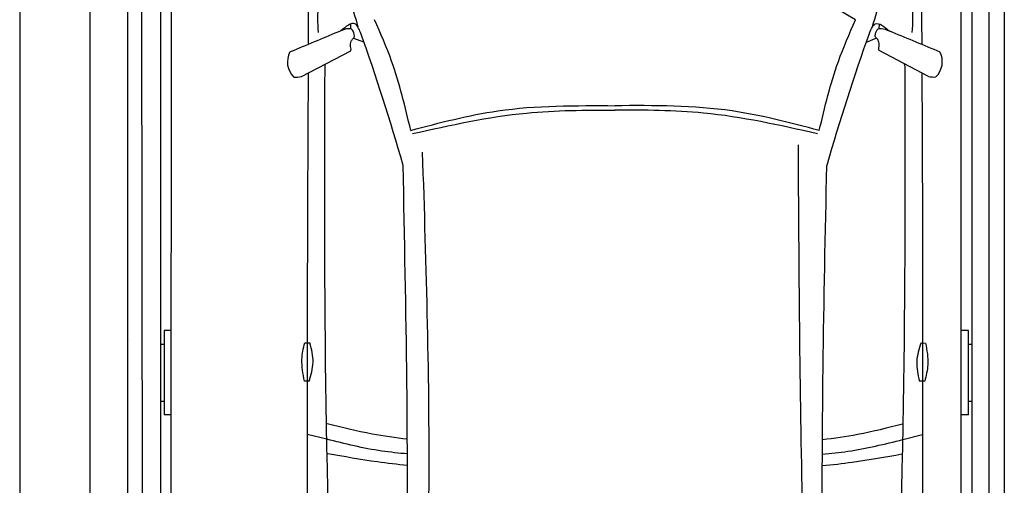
# Model space of a CAD drawing. Header units: millimetres. Extents: x 0 to 8418, y -929 to 5900.
# Tile 2 of 7: x 0 to 2791, y 2486 to 3804. Entities that reach past the tile are written whole.
import ezdxf

# ---------------------------------------------------------------- set-up
doc = ezdxf.new("R2010")
doc.units = ezdxf.units.MM
for name, color, linetype, lineweight in [('car', 10, 'Continuous', 25), ('Gebäude', 7, 'Continuous', 25), ('Plattform', 7, 'Continuous', 25)]:
    doc.layers.add(name, color=color, linetype=linetype, lineweight=lineweight)

# ---------------------------------------------------------------- blocks, each defined once
blk = doc.blocks.new('Gebäude_GL550_LP230')
at = {"layer": 'Gebäude'}
for p, q in [((0, 5900), (0, 200)), ((200, 200), (200, 5700))]:
    blk.add_line(p, q, dxfattribs=at)
blk = doc.blocks.new('U21')
at = {"layer": 'car'}
for p, q in [((819.2, 3737.3), (819.3, 3944.7)), ((2558.4, 3735.8), (2556.4, 3944)), ((939, 3777.8), (938.6, 3792.6)), ((2436.6, 3777.2), (2437.3, 3792.2)), ((946.2, 3752.3), (975.1, 3741.3)), ((2429.4, 3751.7), (2399.5, 3740.3)), ((798.5, 3643.4), (938.4, 3716.5)), ((2576.1, 3643.8), (2436.2, 3717)), ((870.6, 2615.9), (814.8, 2629.9)), ((2504.1, 2615.2), (2559.9, 2629.2))]:
    blk.add_line(p, q, dxfattribs=at)
for points in [[(808, 2889.3), (823, 2889.3)], [(2555.5, 2888.9), (2568.4, 2888.6)], [(820.3, 2780.8), (807.4, 2780.8)], [(2565.8, 2780.1), (2550.8, 2780.4)]]:
    blk.add_lwpolyline(points, dxfattribs=at)
for centre, radius, start, end in [((-4871.6, 1689.3), 6197.2, 15.94535, 19.59622), ((8245.5, 1683.8), 6197.2, 160.35517, 164.00603), ((817.4, 3684.6), 58.5, 150.8177, 226.898), ((2557.2, 3685), 58.5, 313.102, 29.1823), ((784, 3697.1), 55.6, 263.2347, 285.0896), ((2590.6, 3697.6), 55.6, 254.9104, 276.7653)]:
    blk.add_arc(centre, radius, start, end, dxfattribs=at)
for points in [[(2369.4, 3803.8), (2069.8, 3955.2), (1687.4, 4000.4)], [(821.2, 3944.5), (885.5, 3923.1), (958.6, 3784.6)], [(2554.6, 3943.7), (2490.3, 3922.4), (2417.1, 3784)], [(864.4, 3904.3), (847.3, 3847.8), (845.9, 3768.5)], [(2511.3, 3903.6), (2528.4, 3847.1), (2529.7, 3767.8)], [(966.6, 3767.8), (949.9, 3793.1), (910.9, 3772.6)], [(1108.6, 3491), (1054.4, 3686.9), (1006.3, 3804.4)], [(2266.8, 3490.5), (2321.1, 3686.3), (2369.4, 3803.8)], [(2409, 3767.2), (2425.7, 3792.5), (2466.3, 3771.6)], [(902.4, 3769.5), (766.4, 3713.1)], [(2472.2, 3770), (2608.2, 3713.5)], [(937.6, 3728.7), (939.7, 3743.4), (945.2, 3751.2)], [(945.2, 3751.2), (948.7, 3755.3), (949.1, 3758.2)], [(2429.4, 3751.7), (2425.9, 3755.8), (2425.5, 3758.7)], [(2437, 3729.1), (2434.9, 3743.8), (2429.4, 3751.7)], [(966.6, 1108), (908.2, 1757.1), (865.6, 3672.7)], [(2406.8, 1107.4), (2465.7, 1756.4), (2510, 3672.1)], [(1108.6, 3491), (1355.6, 3546.2), (1688.5, 3560.8)], [(1113.6, 3481.8), (1436.4, 3540.1), (1688.5, 3548.6)], [(2266.8, 3490.5), (2019.8, 3546), (1686.9, 3560.8)], [(2261.8, 3481.3), (1939.1, 3539.9), (1686.9, 3548.6)], [(2266.8, 1155.6), (2219.8, 2414.7), (2207.6, 3449.7)], [(1101.2, 1143.8), (1160.3, 2454.8), (1142.4, 3429.1)], [(1063.2, 1179.7), (1097.2, 2161.6), (1087.1, 3391.8)], [(2310.3, 1179.2), (2276.6, 2244.3), (2288.2, 3391.3)], [(807.4, 2780.8), (800.2, 2842), (808, 2889.3)], [(820.3, 2780.8), (831.7, 2833.9), (823, 2889.3)], [(2555.5, 2888.9), (2543.1, 2836), (2550.8, 2780.4)], [(2568.4, 2888.6), (2574.5, 2827.2), (2565.8, 2780.1)]]:
    blk.add_spline(points, degree=3, dxfattribs=at)
for points, end_tangent in [([(949.1, 3758.2), (943.8, 3775), (902.4, 3769.5)], (-0.945148, -0.326641)), ([(2425.5, 3758.7), (2430.8, 3775.5), (2472.2, 3770)], (0.945148, -0.326641)), ([(938.4, 3716.5), (939.3, 3720.8), (937.6, 3728.7)], (0.109645, 0.993971)), ([(2436.2, 3717), (2435.3, 3721.3), (2437, 3729.1)], (-0.109645, 0.993971))]:
    blk.add_spline(points, degree=3, dxfattribs=dict(at, end_tangent=end_tangent))
for points in [[(865.6, 3672.7), (866.1, 3675), (866.5, 3677.2), (866.9, 3679.1)], [(2510, 3672.1), (2509.5, 3674.3), (2509, 3676.5), (2508.6, 3678.7)]]:
    blk.add_open_spline(points, degree=3, dxfattribs=at)
for points, knots in [([(817.8, 3653.4), (816, 3308.7), (813.6, 2741.1), (815.9, 2173.5), (817.1, 1957.7)], [30.231792, 30.231792, 30.231792, 30.231792, 135.773846, 200.510428, 200.510428, 200.510428, 200.510428]), ([(2557.8, 3653.4), (2559.3, 3303.7), (2561.1, 2738.3), (2558.4, 2172.8), (2557, 1957)], [30.867502, 30.867502, 30.867502, 30.867502, 135.773846, 200.510428, 200.510428, 200.510428, 200.510428]), ([(1098.8, 2616), (1065.5, 2619.9), (988.3, 2630.4), (912.7, 2650), (871.8, 2660)], [6.432991, 6.432991, 6.432991, 6.432991, 16.542425, 29.830107, 29.830107, 29.830107, 29.830107]), ([(2276, 2615.5), (2309.3, 2619.4), (2386.4, 2629.9), (2462, 2649.3), (2502.9, 2659.9)], [6.454001, 6.454001, 6.454001, 6.454001, 16.542425, 29.830107, 29.830107, 29.830107, 29.830107]), ([(1099.3, 2574.5), (1074.9, 2576.5), (997.8, 2584.4), (922.4, 2603.1), (870.6, 2615.9)], [6.556459, 6.556459, 6.556459, 6.556459, 13.869915, 29.827446, 29.827446, 29.827446, 29.827446]), ([(2275.6, 2574), (2299.8, 2576), (2376.9, 2583.8), (2452.3, 2602.4), (2504.1, 2615.2)], [6.580352, 6.580352, 6.580352, 6.580352, 13.869915, 29.827446, 29.827446, 29.827446, 29.827446]), ([(1099.3, 2541.7), (1070.9, 2544.6), (994.5, 2553.2), (918.9, 2566.9), (873.2, 2575.1)], [6.632744, 6.632744, 6.632744, 6.632744, 15.228907, 29.682847, 29.682847, 29.682847, 29.682847]), ([(2275.6, 2541.2), (2303.9, 2544.1), (2380.2, 2552.6), (2455.7, 2566.2), (2501.4, 2574.4)], [6.659247, 6.659247, 6.659247, 6.659247, 15.228907, 29.682847, 29.682847, 29.682847, 29.682847])]:
    blk.add_open_spline(points, degree=3, knots=knots, dxfattribs=at)
blk = doc.blocks.new('6300_LP230_GL550')
at = {"layer": 'Plattform'}
for p, q in [((306.8, 360.1), (306.8, 5610.1)), ((349.8, 360.1), (344.8, 5610.1)), ((399.6, 300.1), (400, 5590.1)), ((2699.9, 300.1), (2699.9, 5599.5)), ((2748.4, 360.2), (2747.9, 5610.1)), ((2791.4, 5610.1), (2791.5, 360.1)), ((428.9, 564.5), (431, 5463.9)), ((2668.9, 452.1), (2668.9, 5463.2)), ((409.9, 2924), (409.9, 2685.6)), ((428.9, 2924), (409.9, 2924)), ((2689.9, 2924), (2668.9, 2924)), ((2689.9, 2685.6), (2689.9, 2924)), ((310.4, 2897.4), (310.4, 2897.6)), ((399.9, 2885), (409.9, 2885)), ((2689.9, 2885), (2699.9, 2885)), ((399.9, 2724.2), (409.9, 2724.2)), ((2689.9, 2724.2), (2699.9, 2724.2)), ((429.8, 2685.6), (409.9, 2685.6)), ((2689.9, 2685.6), (2668.9, 2685.6))]:
    blk.add_line(p, q, dxfattribs=at)

msp = doc.modelspace()

# ---------------------------------------------------------------- block references
for name in ['Gebäude_GL550_LP230', '6300_LP230_GL550']:
    msp.add_blockref(name, (0, 0))
at = {"layer": 'car'}
msp.add_blockref('U21', (0, 0), dxfattribs=at)

doc.saveas('drawing.dxf')
